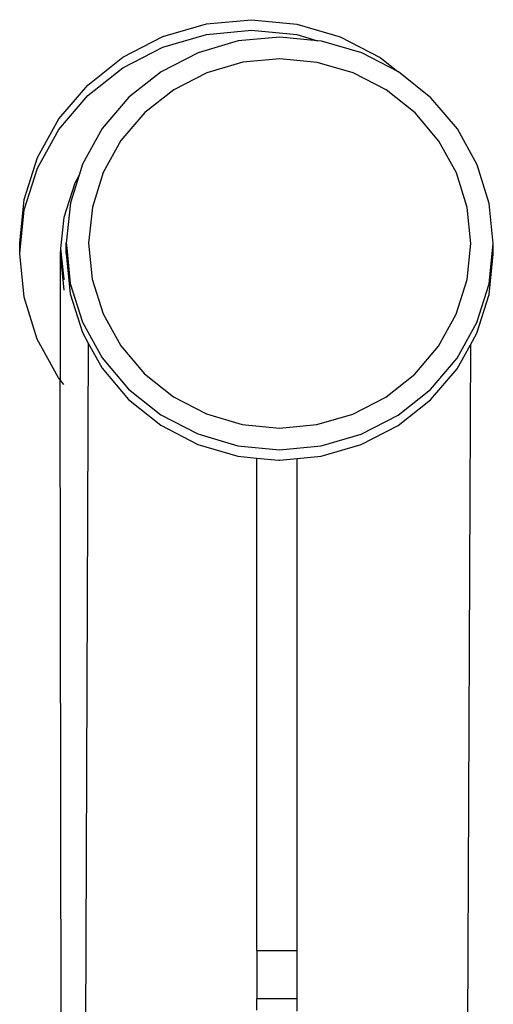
# Model space of a CAD drawing. Extents: x -123 to 134, y -72 to 67.
# Tile 7 of 10: x 5.44 to 8.38, y 60.57 to 66.68. Entities that reach past the tile are written whole.
import ezdxf

# ---------------------------------------------------------------- set-up
doc = ezdxf.new("R2010")
doc.units = 0
doc.header["$MEASUREMENT"] = 0
doc.layers.get('0').update_dxf_attribs({"linetype": 'CONTINUOUS'})

msp = doc.modelspace()

# ---------------------------------------------------------------- linework, layer by layer
for p, q in [((6.3295, 66.5767), (6.5996, 66.6554)), ((6.5996, 66.6554), (6.8803, 66.6817)), ((6.8803, 66.6817), (7.1609, 66.6547)), ((7.1609, 66.6547), (7.4307, 66.5753)), ((6.0806, 66.4487), (6.3295, 66.5767)), ((6.3296, 66.5113), (6.5996, 66.59)), ((6.5996, 66.59), (6.8803, 66.6164)), ((7.0571, 66.5738), (6.7982, 66.5495)), ((6.8803, 66.6164), (7.161, 66.5893)), ((7.29, 66.5514), (7.0571, 66.5738)), ((7.161, 66.5893), (7.29, 66.5514)), ((7.4307, 66.5753), (7.6792, 66.4467)), ((6.0807, 66.3833), (6.3296, 66.5113)), ((6.7982, 66.5495), (6.5492, 66.4769)), ((7.3159, 66.5489), (7.29, 66.5514)), ((7.5648, 66.4757), (7.3159, 66.5489)), ((5.8624, 66.2762), (6.0806, 66.4487)), ((6.5492, 66.4769), (6.3197, 66.3589)), ((7.7885, 66.3599), (7.5648, 66.4757)), ((7.6792, 66.4467), (7.7885, 66.3599)), ((5.8624, 66.2109), (6.0807, 66.3833)), ((6.8252, 66.4175), (6.6024, 66.3525)), ((7.0569, 66.4392), (6.8252, 66.4175)), ((7.2886, 66.4169), (7.0569, 66.4392)), ((7.5113, 66.3514), (7.2886, 66.4169)), ((6.3197, 66.3589), (6.1184, 66.1998)), ((6.6024, 66.3525), (6.397, 66.2469)), ((7.7165, 66.2453), (7.5113, 66.3514)), ((7.794, 66.357), (7.7885, 66.3599)), ((7.995, 66.1975), (7.794, 66.357)), ((5.6832, 66.066), (5.8624, 66.2762)), ((5.6832, 66.0007), (5.8624, 66.2109)), ((6.1184, 66.1998), (5.9532, 66.006)), ((6.397, 66.2469), (6.2169, 66.1046)), ((7.8963, 66.1025), (7.7165, 66.2453)), ((8.1598, 66.0032), (7.995, 66.1975)), ((6.2169, 66.1046), (6.069, 65.931)), ((8.0438, 65.9286), (7.8963, 66.1025)), ((5.5499, 65.8261), (5.6832, 66.066)), ((5.5499, 65.7607), (5.6832, 66.0007)), ((5.9532, 66.006), (5.8303, 65.7847)), ((8.2822, 65.7816), (8.1598, 66.0032)), ((6.069, 65.931), (5.9591, 65.733)), ((8.1533, 65.7303), (8.0438, 65.9286)), ((5.4676, 65.5657), (5.5499, 65.8261)), ((5.8303, 65.7847), (5.8086, 65.7157)), ((8.3574, 65.5413), (8.2822, 65.7816)), ((5.4677, 65.5003), (5.5499, 65.7607)), ((5.8086, 65.7157), (5.7546, 65.5445)), ((5.8086, 65.7157), (5.7819, 65.6677)), ((5.9591, 65.733), (5.8913, 65.5181)), ((8.2207, 65.5152), (8.1533, 65.7303)), ((5.7819, 65.6677), (5.714, 65.4527)), ((5.4396, 65.2948), (5.4676, 65.5657)), ((5.7546, 65.5445), (5.7288, 65.2947)), ((8.3827, 65.2914), (8.3574, 65.5413)), ((5.4397, 65.2295), (5.4677, 65.5003)), ((5.8913, 65.5181), (5.8682, 65.2945)), ((8.2432, 65.2916), (8.2207, 65.5152)), ((5.714, 65.4527), (5.6942, 65.261)), ((5.4397, 65.2295), (5.4396, 65.2948)), ((5.7286, 65.2293), (5.7288, 65.2947)), ((5.7288, 65.2947), (5.732, 65.2629)), ((5.8682, 65.2945), (5.8908, 65.0709)), ((8.2202, 65.068), (8.2432, 65.2916)), ((8.3569, 65.0415), (8.3827, 65.2914)), ((8.3824, 65.226), (8.3827, 65.2914)), ((5.4669, 64.9585), (5.4397, 65.2295)), ((5.6942, 65.261), (5.6909, 65.2291)), ((5.6909, 65.2291), (5.7134, 65.0055)), ((5.6909, 65.2291), (5.6917, 64.4451)), ((5.6942, 65.261), (5.7133, 65.0709)), ((5.732, 65.2629), (5.7286, 65.2293)), ((5.7286, 65.2293), (5.7538, 64.9794)), ((5.732, 65.2629), (5.7541, 65.0448)), ((8.3567, 64.9762), (8.3824, 65.226)), ((5.7133, 65.0709), (5.7144, 65.0674)), ((5.7541, 65.0448), (5.8293, 64.8044)), ((5.8908, 65.0709), (5.9582, 64.8557)), ((8.1524, 64.853), (8.2202, 65.068)), ((8.2812, 64.8014), (8.3569, 65.0415)), ((5.7134, 65.0055), (5.7145, 65.0021)), ((5.7538, 64.9794), (5.8291, 64.7391)), ((5.5484, 64.6979), (5.4669, 64.9585)), ((8.2809, 64.736), (8.3567, 64.9762)), ((5.9582, 64.8557), (6.0677, 64.6574)), ((5.8293, 64.8044), (5.9517, 64.5828)), ((8.0425, 64.655), (8.1524, 64.853)), ((8.1583, 64.5801), (8.2812, 64.8014)), ((5.8291, 64.7391), (5.8658, 64.6726)), ((8.2407, 64.6637), (8.2809, 64.736)), ((5.6811, 64.4576), (5.5484, 64.6979)), ((5.8658, 64.6726), (5.8331, 57.0526)), ((5.8658, 64.6726), (5.9515, 64.5175)), ((6.0677, 64.6574), (6.2152, 64.4836)), ((7.8946, 64.4815), (8.0425, 64.655)), ((8.158, 64.5147), (8.2407, 64.6637)), ((8.2407, 64.6637), (8.2084, 57.1057)), ((5.9517, 64.5828), (6.1165, 64.3885)), ((7.9931, 64.3862), (8.1583, 64.5801)), ((5.9515, 64.5175), (6.1163, 64.3232)), ((7.9928, 64.3209), (8.158, 64.5147)), ((5.6917, 64.4451), (5.6811, 64.4576)), ((5.715, 64.4176), (5.6917, 64.4451)), ((5.7013, 57.0133), (5.6917, 64.4451)), ((6.2152, 64.4836), (6.395, 64.3408)), ((7.7145, 64.3392), (7.8946, 64.4815)), ((6.1165, 64.3885), (6.3174, 64.229)), ((7.7918, 64.2272), (7.9931, 64.3862)), ((6.1163, 64.3232), (6.3172, 64.1637)), ((6.395, 64.3408), (6.6002, 64.2346)), ((7.5091, 64.2335), (7.7145, 64.3392)), ((7.7916, 64.1618), (7.9928, 64.3209)), ((6.3174, 64.229), (6.5467, 64.1104)), ((6.6002, 64.2346), (6.8229, 64.1691)), ((7.2863, 64.1686), (7.5091, 64.2335)), ((7.5623, 64.1091), (7.7918, 64.2272)), ((6.3172, 64.1637), (6.5465, 64.045)), ((6.8229, 64.1691), (7.0546, 64.1468)), ((7.0546, 64.1468), (7.2863, 64.1686)), ((7.5621, 64.0438), (7.7916, 64.1618)), ((6.5467, 64.1104), (6.7956, 64.0372)), ((7.3133, 64.0365), (7.5623, 64.1091)), ((6.5465, 64.045), (6.7953, 63.9718)), ((6.7956, 64.0372), (7.0544, 64.0122)), ((7.0544, 64.0122), (7.3133, 64.0365)), ((7.3131, 63.9712), (7.5621, 64.0438)), ((6.7953, 63.9718), (6.9138, 63.9604)), ((6.9138, 60.904), (6.9138, 63.9604)), ((6.9138, 63.9604), (7.0484, 63.9474)), ((7.0484, 63.9474), (7.0538, 63.9469)), ((7.0538, 63.9469), (7.1638, 63.9572)), ((7.1638, 63.9572), (7.3131, 63.9712)), ((7.1638, 60.904), (7.1638, 63.9572)), ((6.9138, 60.904), (7.1638, 60.904)), ((6.9138, 60.904), (6.9138, 60.6057)), ((7.1638, 60.6057), (7.1638, 60.904)), ((6.9138, 60.6057), (7.1638, 60.6057)), ((6.9138, 60.5326), (6.9138, 60.6057)), ((7.1638, 60.5275), (7.1638, 60.6057))]:
    msp.add_line(p, q)

doc.saveas('drawing.dxf')
